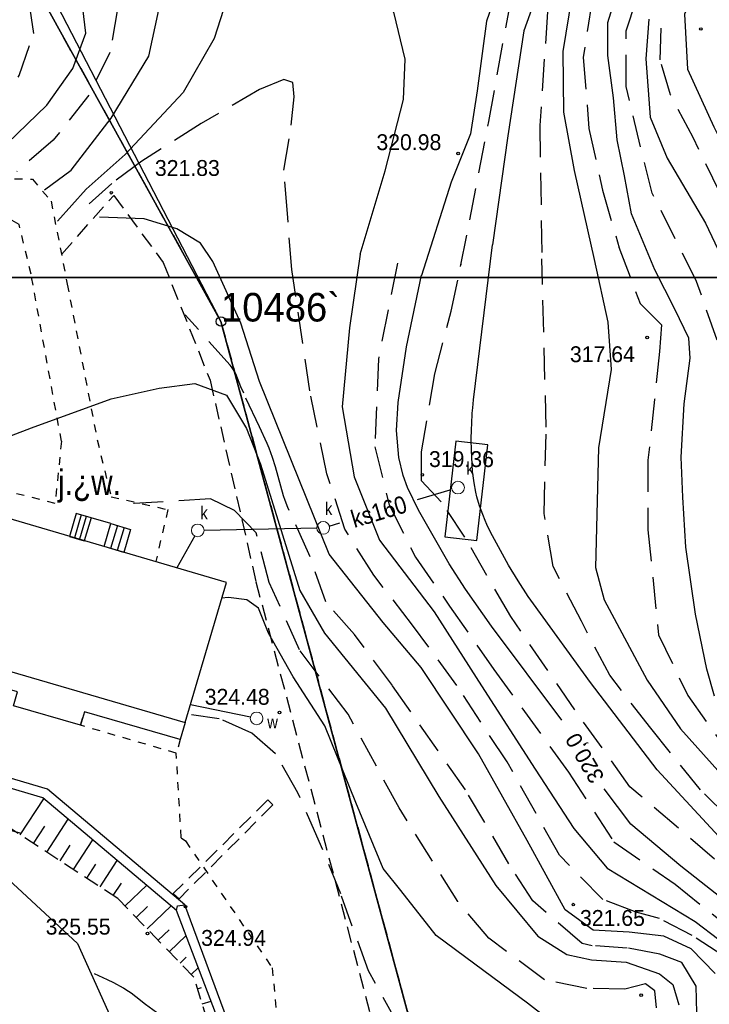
# Model space of a CAD drawing. Extents: x 4615668 to 9249187, y 5334101 to 10688993.
# Tile 63 of 120: x 4667787 to 4667831, y 5337023 to 5337085. Entities that reach past the tile are written whole.
import ezdxf
from ezdxf.enums import TextEntityAlignment as Align

# ---------------------------------------------------------------- set-up
doc = ezdxf.new("R2010")
doc.units = 0
doc.header["$MEASUREMENT"] = 0
for name, pattern in [('DROGA', [1, 0.5, -0.5]), ('GEN7', [13.75, 9.75, -1.5, 1, -1.5]), ('KONTUR', [1.5, 1, -0.5]), ('PRZEPUST', [1.5, 1, -0.5]), ('SKARPA1', [1.5, 1, -0.5]), ('UZYTEK', [1.5, 1, -0.5]), ('WARSTWICA', [3, 2, -1])]:
    doc.linetypes.add(name, pattern=pattern)
for name, color, linetype in [('1', 7, 'Continuous'), ('13', 7, 'Continuous'), ('15', 7, 'Continuous'), ('17', 7, 'Continuous'), ('18', 7, 'Continuous'), ('19', 7, 'Continuous'), ('2', 7, 'Continuous'), ('25', 7, 'Continuous'), ('26', 7, 'Continuous'), ('27', 7, 'Continuous'), ('28', 7, 'Continuous'), ('38', 7, 'Continuous'), ('45', 7, 'Continuous'), ('50', 7, 'Continuous'), ('51', 7, 'Continuous'), ('52', 7, 'Continuous'), ('59', 7, 'Continuous'), ('60', 7, 'Continuous'), ('62', 7, 'Continuous'), ('7', 4, 'GEN7'), ('9', 7, 'Continuous'), ('UKKPA_506', 7, 'Continuous')]:
    doc.layers.add(name, color=color, linetype=linetype)
doc.styles.add('txt', font='TXT', dxfattribs={"height": 0.2})

# ---------------------------------------------------------------- blocks, each defined once
blk = doc.blocks.new('*M2221')
at = {"layer": '60', "color": 7, "linetype": 'Continuous'}
blk.add_lwpolyline([(0, 0), (0, 250), (400, 250), (400, 0)], close=True, dxfattribs=at)
blk = doc.blocks.new('WYS')
at = {"layer": '52', "color": 67, "linetype": 'Continuous'}
blk.add_circle((0, 0), 0.08, dxfattribs=at)
blk = doc.blocks.new('KL')
at = {"layer": 'UKKPA_506', "color": 7, "linetype": 'Continuous', "lineweight": 13}
blk.add_circle((0, 0), 0.4, dxfattribs=at)

msp = doc.modelspace()

# ---------------------------------------------------------------- linework, layer by layer
at = {"layer": '1', "color": 2, "linetype": 'Continuous'}
msp.add_lwpolyline([(4667759.974, 5337224.453), (4667766.754, 5337182.493), (4667788.454, 5337163.193), (4667773.606, 5337140.31), (4667767.074, 5337130.243), (4667800.144, 5337066.403), (4667816.224, 5337006.913), (4667790.104, 5336927.313)], dxfattribs=at)
at = {"layer": '13', "color": 7, "linetype": 'Continuous'}
msp.add_lwpolyline([(4667800.493, 5337049.963), (4667780.628, 5337055.8), (4667778.101, 5337046.922), (4667797.892, 5337041.14)], close=True, dxfattribs=at)
msp.add_lwpolyline([(4667797.892, 5337041.14), (4667797.577, 5337040.062), (4667791.547, 5337041.823), (4667791.298, 5337040.97), (4667787.076, 5337042.203), (4667787.329, 5337043.068), (4667777.789, 5337045.855), (4667778.101, 5337046.922)], dxfattribs=at)
at = {"layer": '15', "color": 62, "linetype": 'Continuous'}
for p, q in [((4667791.334, 5337054.219), (4667790.911, 5337052.778)), ((4667791.646, 5337054.128), (4667791.223, 5337052.687)), ((4667793.618, 5337053.548), (4667793.195, 5337052.107)), ((4667794.036, 5337053.425), (4667793.613, 5337051.984))]:
    msp.add_line(p, q, dxfattribs=at)
for points in [[(4667791.958, 5337054.036), (4667791.022, 5337054.311), (4667790.599, 5337052.87), (4667791.535, 5337052.595)], [(4667792.777, 5337052.23), (4667793.2, 5337053.671), (4667791.958, 5337054.036), (4667791.535, 5337052.595)], [(4667793.2, 5337053.671), (4667794.455, 5337053.303), (4667794.032, 5337051.862), (4667792.777, 5337052.23)]]:
    msp.add_lwpolyline(points, dxfattribs=at)
at = {"layer": '17', "color": 97, "linetype": 'DROGA'}
msp.add_line((4667797.641, 5337033.885), (4667797.328, 5337039.209), dxfattribs=at)
for points in [[(4667787.145, 5337075.393), (4667788.262, 5337075.371), (4667789.445, 5337073.987), (4667790.459, 5337068.759), (4667792.348, 5337058.943)], [(4667790.094, 5337058.858), (4667788.181, 5337069.383), (4667787.429, 5337072.513), (4667786.998, 5337072.774), (4667786.548, 5337072.759)], [(4667790.094, 5337058.858), (4667789.694, 5337054.933), (4667780.205, 5337057.381), (4667779.17, 5337056.343)], [(4667792.348, 5337058.943), (4667793.219, 5337055.368), (4667796.797, 5337054.553), (4667796.038, 5337051.289)], [(4667797.577, 5337040.062), (4667797.328, 5337039.209), (4667791.298, 5337040.97), (4667791.547, 5337041.823)], [(4667797.641, 5337033.885), (4667797.905, 5337033.685), (4667803.366, 5337025.686), (4667803.825, 5337020.983), (4667799.988, 5337006.591), (4667793.041, 5336996.765)]]:
    msp.add_lwpolyline(points, dxfattribs=at)
at = {"layer": '19', "color": 172, "linetype": 'PRZEPUST'}
for p, q in [((4667803.092, 5337036.263), (4667797.14, 5337030.363)), ((4667803.404, 5337035.949), (4667797.504, 5337030.032))]:
    msp.add_line(p, q, dxfattribs=at)
at = {"layer": '19', "color": 7, "linetype": 'Continuous'}
for p, q in [((4667803.092, 5337036.263), (4667803.404, 5337035.949)), ((4667797.14, 5337030.363), (4667797.504, 5337030.032))]:
    msp.add_line(p, q, dxfattribs=at)
at = {"layer": '2', "color": 5, "linetype": 'Continuous'}
for p, q in [((4667787.674, 5337088.913), (4667800.144, 5337066.403)), ((4667800.144, 5337066.403), (4667787.674, 5337088.913)), ((4667800.144, 5337066.403), (4667816.224, 5337006.913)), ((4667816.224, 5337006.913), (4667800.144, 5337066.403))]:
    msp.add_line(p, q, dxfattribs=at)
at = {"layer": '25', "color": 165, "linetype": 'Continuous'}
msp.add_line((4667801.998, 5337041.476), (4667798.218, 5337042.247), dxfattribs=at)
at = {"layer": '27', "color": 17, "linetype": 'Continuous'}
for p, q in [((4667812.524, 5337055.182), (4667814.59, 5337055.799)), ((4667799.082, 5337053.252), (4667806.181, 5337053.397)), ((4667806.964, 5337053.52), (4667807.638, 5337053.721)), ((4667798.487, 5337052.895), (4667797.363, 5337050.883))]:
    msp.add_line(p, q, dxfattribs=at)
at = {"layer": '28', "color": 17, "linetype": 'Continuous'}
msp.add_lwpolyline([(4667814.942, 5337058.858), (4667814.248, 5337052.829), (4667816.252, 5337052.598), (4667816.946, 5337058.627)], close=True, dxfattribs=at)
at = {"layer": '38', "color": 97, "linetype": 'Continuous'}
msp.add_lwpolyline([(4667754.056, 5337017.53), (4667756.367, 5337022.961), (4667761.146, 5337028.207), (4667766.307, 5337031.534), (4667772.81, 5337033.721), (4667778.802, 5337033.86), (4667785.328, 5337032.124), (4667786.471, 5337031.534), (4667791.112, 5337027.226), (4667793.882, 5337021.063), (4667793.743, 5337014.743), (4667790.528, 5337009.125), (4667785.575, 5337005.131), (4667779.41, 5337002.629), (4667773.156, 5337001.939), (4667766.611, 5337002.738), (4667760.584, 5337004.787), (4667755.89, 5337009.157), (4667753.239, 5337015.487)], dxfattribs=at)
at = {"layer": '45', "color": 219, "linetype": 'Continuous'}
for points in [[(4667757.682, 5336964.252), (4667778.497, 5336983.744), (4667786.541, 5336993.002), (4667797.506, 5337007.843), (4667800.864, 5337020.411), (4667800.694, 5337021.999), (4667797.862, 5337029.662), (4667789.208, 5337036.934), (4667779.623, 5337039.779), (4667759.081, 5337039.771), (4667734.995, 5337040.665)], [(4667756.658, 5336963.976), (4667778.065, 5336984.162), (4667786.073, 5336993.378), (4667796.958, 5337008.111), (4667800.206, 5337020.198), (4667800.142, 5337021.977), (4667797.352, 5337029.308), (4667788.918, 5337036.394), (4667779.535, 5337039.179), (4667759.069, 5337039.171), (4667734.973, 5337040.065)], [(4667797.352, 5337029.308), (4667797.411, 5337029.603), (4667797.862, 5337029.662)]]:
    msp.add_lwpolyline(points, dxfattribs=at)
at = {"layer": '50', "color": 7, "linetype": 'Continuous'}
for points in [[(4667816.487, 5337113.916), (4667824.822, 5337111.826), (4667828.587, 5337110.073), (4667832.182, 5337107.018), (4667834.4, 5337103.849), (4667835.678, 5337098.927), (4667833.526, 5337093.465), (4667830.501, 5337088.206), (4667829.332, 5337085.759), (4667829.521, 5337082.303), (4667831.187, 5337078.657), (4667833.874, 5337073.282), (4667836.297, 5337067.851), (4667837.13, 5337064.42), (4667837.622, 5337055.798), (4667838.039, 5337050.595), (4667838.798, 5337046.716), (4667838.854, 5337046.512)], [(4667789.031, 5337074.693), (4667790.715, 5337075.943), (4667793.23, 5337079.207), (4667795.597, 5337083.114), (4667796.238, 5337086.032), (4667795.696, 5337088.406), (4667794.508, 5337090.649), (4667794.113, 5337093.172), (4667795.198, 5337095.348), (4667798.107, 5337096.93), (4667804.043, 5337098.21), (4667808.974, 5337098.704), (4667813.363, 5337097.962), (4667816.632, 5337096.974), (4667818.934, 5337095.687), (4667819.625, 5337094.055), (4667818.934, 5337091.236), (4667816.866, 5337085.33), (4667816.274, 5337080.928), (4667815.855, 5337078.215), (4667814.647, 5337075.191), (4667812.764, 5337069.311)], [(4667821.617, 5337041.291), (4667817.193, 5337047.216), (4667815.551, 5337049.547), (4667814.525, 5337051.143), (4667812.577, 5337054.51), (4667811.896, 5337055.957), (4667811.629, 5337056.699), (4667811.339, 5337057.829), (4667811.192, 5337059.546), (4667811.296, 5337061.305), (4667811.826, 5337064.813), (4667812.775, 5337069.327)], [(4667833.732, 5337028.454), (4667829.115, 5337032.101), (4667825.959, 5337034.735), (4667824.288, 5337036.965)]]:
    msp.add_lwpolyline(points, dxfattribs=at)
at = {"layer": '50', "color": 216, "linetype": 'Continuous'}
for points in [[(4667808.908, 5337070.638), (4667810.476, 5337075.887), (4667811.648, 5337080.393), (4667811.746, 5337082.919), (4667811.029, 5337085.888), (4667810.085, 5337087.259), (4667808.198, 5337089.122), (4667806.798, 5337089.743), (4667803.509, 5337090.263), (4667802.111, 5337090.689), (4667800.906, 5337090.722), (4667800.19, 5337090.102), (4667799.995, 5337089.024), (4667800.418, 5337087.849), (4667800.482, 5337086.672), (4667799.709, 5337084.233), (4667797.756, 5337080.838), (4667794.118, 5337076.93), (4667791.644, 5337074.743), (4667789.854, 5337072.719)], [(4667821.326, 5337090.572), (4667819.216, 5337084.712), (4667818.204, 5337078.09), (4667817.246, 5337071.228)], [(4667829.241, 5337055.343), (4667829.135, 5337057.859), (4667829.328, 5337061.224), (4667829.691, 5337064.085), (4667829.606, 5337065.349), (4667828.73, 5337067.171), (4667827.469, 5337069.657), (4667825.999, 5337073.179), (4667825.55, 5337075.579), (4667825.101, 5337077.851), (4667824.869, 5337080.497), (4667824.505, 5337083.154), (4667824.505, 5337085.233), (4667825.466, 5337088.301)], [(4667822.253, 5337086.901), (4667821.668, 5337083.422), (4667821.713, 5337079.582), (4667822.389, 5337075.922), (4667823.65, 5337070.302), (4667824.506, 5337066.371), (4667824.731, 5337063.389), (4667823.922, 5337058.442), (4667823.741, 5337050.898), (4667824.282, 5337048.865), (4667826.979, 5337043.819), (4667829.096, 5337040.747), (4667834.178, 5337035.077)], [(4667784.785, 5337075.917), (4667786.04, 5337077.026), (4667789.173, 5337080.023), (4667790.811, 5337082.343), (4667791.63, 5337084.566), (4667791.389, 5337086.693)], [(4667827.088, 5337085.446), (4667826.896, 5337082.948), (4667827.168, 5337079.278), (4667828.241, 5337076.702), (4667830.655, 5337072.589), (4667832.457, 5337068.84)], [(4667831.268, 5337025.332), (4667829.756, 5337026.89), (4667828.034, 5337027.691), (4667825.85, 5337027.944), (4667823.582, 5337028.07), (4667821.818, 5337029.334), (4667819.426, 5337033.707), (4667816.367, 5337039.163), (4667812.755, 5337044.598), (4667810.367, 5337047.449), (4667806.965, 5337051.746), (4667805.074, 5337056.422), (4667802.566, 5337062.633), (4667801.39, 5337066.298), (4667799.626, 5337070.174), (4667798.856, 5337071.347), (4667797.372, 5337072.24), (4667795.295, 5337072.862), (4667792.489, 5337072.97)], [(4667819.831, 5337048.609), (4667819.496, 5337049.089), (4667818.857, 5337050.064), (4667818.254, 5337051.062), (4667817.868, 5337051.742), (4667817.616, 5337052.202), (4667817.124, 5337053.142), (4667816.891, 5337053.625), (4667816.783, 5337053.869), (4667816.633, 5337054.238), (4667816.434, 5337054.799), (4667816.269, 5337055.367), (4667816.199, 5337055.654), (4667816.086, 5337056.232), (4667816.043, 5337056.524), (4667815.996, 5337056.964), (4667815.939, 5337057.851), (4667815.922, 5337058.296), (4667815.912, 5337058.964), (4667815.922, 5337059.631), (4667815.934, 5337059.965), (4667815.975, 5337060.631), (4667816.003, 5337060.963), (4667816.057, 5337061.46), (4667817.246, 5337071.229)], [(4667808.908, 5337070.638), (4667808.236, 5337066.004), (4667807.774, 5337061.032), (4667808.53, 5337056.609), (4667810.123, 5337052.63), (4667813.567, 5337048.122), (4667816.549, 5337043.445), (4667819.937, 5337038.21), (4667822.373, 5337034.46), (4667824.473, 5337031.975), (4667830.017, 5337028.604), (4667832.985, 5337026.348)], [(4667780.051, 5337057.236), (4667783.873, 5337058.052), (4667788.209, 5337059.714), (4667793.226, 5337061.522), (4667796.247, 5337062.206), (4667798.487, 5337062.499), (4667800.485, 5337061.766), (4667801.751, 5337059.665), (4667802.628, 5337057.417), (4667805.107, 5337049.464), (4667806.665, 5337046.776), (4667810.496, 5337042.055), (4667813.858, 5337036.484), (4667817.463, 5337030.865), (4667820.093, 5337027.689), (4667821.921, 5337026.533), (4667823.48, 5337026.191), (4667825.672, 5337026.045), (4667827.767, 5337025.312), (4667828.595, 5337024.628), (4667828.984, 5337023.357)], [(4667831.225, 5337042.806), (4667830.755, 5337044.499), (4667830.03, 5337047.959), (4667829.434, 5337052.192), (4667829.241, 5337055.343)], [(4667822.073, 5337021.433), (4667819.451, 5337023.467), (4667816.138, 5337025.91), (4667813.703, 5337027.718), (4667811.462, 5337030.552), (4667810.349, 5337031.947), (4667808.644, 5337036.1), (4667806.695, 5337040.937), (4667804.698, 5337044.016), (4667803.14, 5337046.779), (4667802.507, 5337048.342), (4667801.776, 5337048.88), (4667800.607, 5337049.026), (4667800.169, 5337048.977)], [(4667832.017, 5337033.396), (4667827.627, 5337038.166), (4667823.429, 5337043.655), (4667819.831, 5337048.609)], [(4667799.599, 5337020.55), (4667796.088, 5337022.873), (4667795.851, 5337023.037), (4667795.391, 5337023.385), (4667794.787, 5337023.862), (4667794.479, 5337024.092), (4667794.16, 5337024.308), (4667793.996, 5337024.409), (4667793.403, 5337024.733), (4667792.999, 5337024.933), (4667792.182, 5337025.312)]]:
    msp.add_lwpolyline(points, dxfattribs=at)
at = {"layer": '50', "color": 245, "linetype": 'WARSTWICA'}
for points in [[(4667831.4, 5337065.225), (4667830.098, 5337068.919), (4667827.311, 5337074.491), (4667826.567, 5337077.402), (4667825.674, 5337081.208), (4667825.674, 5337084.716), (4667827.051, 5337088.985)], [(4667782.277, 5337075.507), (4667785.712, 5337079.288), (4667787.43, 5337081.895), (4667788.355, 5337084.546), (4667788.047, 5337086.623)], [(4667823.517, 5337086.652), (4667822.966, 5337083.038), (4667823.316, 5337078.571), (4667824.171, 5337074.68), (4667825.228, 5337071.037)], [(4667793.635, 5337086.097), (4667793.151, 5337083.358), (4667791.829, 5337080.662), (4667789.583, 5337077.835), (4667787.294, 5337075.858)], [(4667815.239, 5337069.87), (4667817.012, 5337078.994), (4667818.289, 5337086.019)], [(4667820.71, 5337085.916), (4667820.226, 5337078.758), (4667820.36, 5337070.346)], [(4667831.555, 5337074.526), (4667829.881, 5337077.997), (4667828.467, 5337080.683), (4667827.798, 5337082.885), (4667827.909, 5337085.721)], [(4667831.747, 5337026.468), (4667829.816, 5337027.722), (4667827.77, 5337028.805), (4667826.291, 5337029.197), (4667824.189, 5337029.994), (4667821.464, 5337032.794), (4667818.169, 5337038.663), (4667814.996, 5337043.466), (4667812.212, 5337047.284), (4667809.769, 5337050.418), (4667807.951, 5337053.325), (4667806.815, 5337056.801), (4667805.735, 5337062.043), (4667804.599, 5337069.679), (4667804.326, 5337073.211), (4667804.111, 5337075.931), (4667804.569, 5337078.772), (4667804.758, 5337080.558), (4667804.677, 5337081.451), (4667804.111, 5337081.641), (4667802.573, 5337081.018), (4667798.904, 5337078.881), (4667795.154, 5337076.5), (4667793.266, 5337075.093), (4667791.836, 5337073.821)], [(4667825.206, 5337071.095), (4667826.537, 5337067.547), (4667827.891, 5337066.189), (4667827.768, 5337064.522), (4667827.46, 5337061.497), (4667827.03, 5337057.669), (4667827.03, 5337053.286), (4667827.71, 5337046.665), (4667829.556, 5337042.838), (4667832.511, 5337038.64)], [(4667834.148, 5337033.115), (4667830.352, 5337036.901), (4667827.214, 5337040.79), (4667824.629, 5337044.124), (4667822.844, 5337047.519), (4667821.059, 5337050.976), (4667820.505, 5337054.31), (4667820.628, 5337059.742), (4667820.36, 5337070.346)], [(4667811.254, 5337070.071), (4667810.057, 5337064.034), (4667809.83, 5337058.507), (4667810.739, 5337054.86), (4667812.387, 5337051.555), (4667814.546, 5337048.477), (4667817.33, 5337044.488), (4667822.038, 5337038.018), (4667824.879, 5337033.63), (4667828.742, 5337030.952), (4667832.605, 5337027.875)], [(4667831.229, 5337032.524), (4667825.895, 5337037.099), (4667822.43, 5337041.943), (4667818.396, 5337047.812), (4667815.498, 5337052.827), (4667814.021, 5337055.049), (4667812.771, 5337056.36), (4667812.771, 5337058.183), (4667813.621, 5337063.114), (4667814.643, 5337067.046), (4667815.268, 5337070.009)], [(4667804.352, 5337054.684), (4667804.19, 5337055.124), (4667804.092, 5337055.422), (4667803.915, 5337056.025), (4667803.582, 5337057.239), (4667803.398, 5337057.839), (4667803.183, 5337058.428), (4667803.06, 5337058.716), (4667802.573, 5337059.775), (4667801.576, 5337061.884), (4667801.404, 5337062.291), (4667801.19, 5337062.844), (4667801.07, 5337063.112), (4667800.93, 5337063.368), (4667800.85, 5337063.488), (4667800.715, 5337063.66), (4667797.891, 5337066.829)], [(4667827.573, 5337023.171), (4667827.476, 5337024.246), (4667826.891, 5337024.686), (4667825.576, 5337024.344), (4667823.189, 5337024.393), (4667820.519, 5337024.922), (4667817.012, 5337027.56), (4667815.053, 5337029.865), (4667811.366, 5337035.761), (4667808.151, 5337041.673), (4667805.089, 5337045.711), (4667803.189, 5337049.962), (4667802.361, 5337053.089), (4667800.997, 5337054.506), (4667799.487, 5337055.239), (4667794.669, 5337054.937), (4667794.624, 5337054.933)], [(4667830.988, 5337003.669), (4667829.982, 5337005.685), (4667829.359, 5337009.689), (4667829.311, 5337013.769), (4667829.742, 5337020.154), (4667830.123, 5337022.853), (4667830.075, 5337024.533), (4667829.166, 5337026.022), (4667827.778, 5337026.55), (4667825.72, 5337026.934), (4667823.518, 5337027.078), (4667822.903, 5337027.227), (4667819.785, 5337029.91), (4667818.27, 5337032.247), (4667815.542, 5337036.904), (4667810.95, 5337043.469), (4667808.557, 5337046.685), (4667806.738, 5337048.749), (4667805.685, 5337051.773), (4667804.352, 5337054.684)], [(4667815.883, 5337006.198), (4667815.633, 5337009.761), (4667815.783, 5337012.872), (4667815.333, 5337015.532), (4667813.985, 5337018.514), (4667811.333, 5337022.077), (4667809.432, 5337025.489), (4667807.685, 5337030.342), (4667806.334, 5337033.654), (4667804.983, 5337036.715), (4667803.582, 5337039.174), (4667802.081, 5337040.479), (4667800.03, 5337041.382), (4667798.279, 5337041.633)], [(4667755.269, 5337032.517), (4667759.36, 5337033.445), (4667761.312, 5337033.791), (4667763.941, 5337034.105), (4667765.253, 5337034.275), (4667770.562, 5337035.057), (4667775.14, 5337035.839), (4667777.77, 5337036.229), (4667778.847, 5337036.3), (4667779.377, 5337036.229), (4667782.543, 5337035.448), (4667785.855, 5337034.617), (4667787.559, 5337034.178)]]:
    msp.add_lwpolyline(points, dxfattribs=at)
at = {"layer": '51', "color": 3, "linetype": 'Continuous'}
for p, q in [((4667787.501, 5337034.071), (4667788.982, 5337036.34)), ((4667789.176, 5337032.978), (4667790.525, 5337035.044)), ((4667788.338, 5337033.524), (4667789.046, 5337034.608)), ((4667790.851, 5337031.884), (4667792.067, 5337033.748)), ((4667790.013, 5337032.431), (4667790.654, 5337033.414)), ((4667792.525, 5337030.791), (4667793.61, 5337032.452)), ((4667791.688, 5337031.338), (4667792.263, 5337032.219)), ((4667793.363, 5337030.245), (4667793.872, 5337031.025)), ((4667794.106, 5337029.584), (4667795.464, 5337030.894)), ((4667794.8, 5337028.864), (4667795.517, 5337029.556)), ((4667795.495, 5337028.145), (4667797.003, 5337029.601)), ((4667796.189, 5337027.425), (4667796.876, 5337028.089)), ((4667796.884, 5337026.706), (4667797.95, 5337027.735)), ((4667797.578, 5337025.986), (4667797.958, 5337026.353)), ((4667798.272, 5337025.267), (4667798.724, 5337025.703)), ((4667798.664, 5337024.368), (4667798.918, 5337024.447)), ((4667798.959, 5337023.413), (4667799.529, 5337023.589))]:
    msp.add_line(p, q, dxfattribs=at)
at = {"layer": '51', "color": 3, "linetype": 'SKARPA1'}
msp.add_lwpolyline([(4667755.711, 5336965.995), (4667765.115, 5336974.804), (4667768.562, 5336977.873), (4667776.534, 5336984.506), (4667784.167, 5336993.601), (4667796.548, 5337008.811), (4667799.757, 5337020.833), (4667798.44, 5337025.093), (4667793.646, 5337030.06), (4667786.322, 5337034.84), (4667778.785, 5337037.361), (4667771.23, 5337036.7), (4667760.186, 5337037.05), (4667750.284, 5337027.762), (4667745.711, 5337031.532)], dxfattribs=at)
at = {"layer": '60', "color": 7, "linetype": 'Continuous'}
msp.add_lwpolyline([(4668034.354, 5337319.183), (4668034.354, 5337069.183), (4667634.354, 5337069.183), (4667634.354, 5337319.183)], dxfattribs=at)
at = {"layer": '62', "color": 215, "linetype": 'Continuous'}
msp.add_circle((4667800.144, 5337066.403), 0.3, dxfattribs=at)
at = {"layer": '7', "color": 245, "linetype": 'KONTUR'}
for p, q in [((4667787.674, 5337088.913), (4667800.144, 5337066.403)), ((4667800.144, 5337066.403), (4667787.674, 5337088.913)), ((4667800.144, 5337066.403), (4667816.224, 5337006.913)), ((4667816.224, 5337006.913), (4667800.144, 5337066.403))]:
    msp.add_line(p, q, dxfattribs=at)
at = {"layer": '9', "color": 3, "linetype": 'UZYTEK'}
msp.add_lwpolyline([(4667790.105, 5337070.634), (4667793.387, 5337074.349), (4667796.501, 5337070.119), (4667799.46, 5337062.698), (4667802.345, 5337050.013), (4667810.093, 5337020.715), (4667814.596, 5337004.729), (4667806.775, 5336980.487), (4667795.72, 5336946.555), (4667789.878, 5336926.753), (4667790.237, 5336916.015)], dxfattribs=at)

# ---------------------------------------------------------------- block references
at = {"layer": '26', "color": 165, "linetype": 'Continuous'}
msp.add_blockref('KL', (4667802.39, 5337041.396), dxfattribs=at)
at = {"layer": '28', "color": 17, "linetype": 'Continuous'}
for p in [(4667815.073, 5337055.943), (4667798.682, 5337053.244), (4667806.581, 5337053.405)]:
    msp.add_blockref('KL', p, dxfattribs=at)
at = {"layer": '52', "color": 67, "linetype": 'Continuous'}
for p in [(4667830.368, 5337084.833), (4667815.078, 5337076.988), (4667793.234, 5337074.514), (4667826.986, 5337065.397), (4667812.823, 5337056.741), (4667803.827, 5337041.774), (4667797.908, 5337029.547), (4667822.336, 5337029.672), (4667795.513, 5337027.851), (4667826.612, 5337023.969)]:
    msp.add_blockref('WYS', p, dxfattribs=at)
at = {"layer": '60', "color": 7, "linetype": 'Continuous'}
msp.add_blockref('*M2221', (4667634.354, 5336819.183), dxfattribs=at)

# ---------------------------------------------------------------- texts
at = {"layer": '18', "color": 7, "linetype": 'Continuous', "style": 'txt', "width": 0.875}
msp.add_text('j.%%191w.', height=1.6, dxfattribs=at).set_placement((4667791.863, 5337056.075), align=Align.MIDDLE)
at = {"layer": '26', "color": 165, "linetype": 'Continuous', "style": 'txt', "width": 0.875}
msp.add_text('w', height=0.8, dxfattribs=at).set_placement((4667803.055, 5337040.778))
at = {"layer": '27', "color": 17, "linetype": 'Continuous', "style": 'txt', "width": 0.909091}
msp.add_text('ks160', height=1.1, rotation=16.63857, dxfattribs=at).set_placement((4667810.081, 5337054.451), align=Align.MIDDLE)
at = {"layer": '28', "color": 17, "linetype": 'Continuous', "style": 'txt', "width": 0.875}
for p in [(4667815.608, 5337056.748), (4667798.842, 5337053.95), (4667806.691, 5337054.208)]:
    msp.add_text('k', height=0.8, dxfattribs=at).set_placement(p)
at = {"layer": '50', "color": 6, "linetype": 'Continuous', "style": 'txt'}
msp.add_text('320,0', height=1, rotation=120.14626, dxfattribs=at).set_placement((4667823.127, 5337038.94), align=Align.MIDDLE)
at = {"layer": '52', "color": 67, "linetype": 'Continuous', "style": 'txt'}
for s, p in [('320.98', (4667809.934, 5337077.2)), ('321.83', (4667795.982, 5337075.574)), ('317.64', (4667822.124, 5337063.842)), ('319.36', (4667813.246, 5337057.236)), ('324.48', (4667799.12, 5337042.261)), ('321.65', (4667822.758, 5337028.33)), ('325.55', (4667789.1, 5337027.78)), ('324.94', (4667798.895, 5337027.073))]:
    msp.add_text(s, height=1, dxfattribs=at).set_placement(p)
at = {"layer": '59', "color": 7, "linetype": 'Continuous', "style": 'txt'}
msp.add_text('10486`', height=1.8, dxfattribs=at).set_placement((4667800.144, 5337066.403))

doc.saveas('drawing.dxf')
